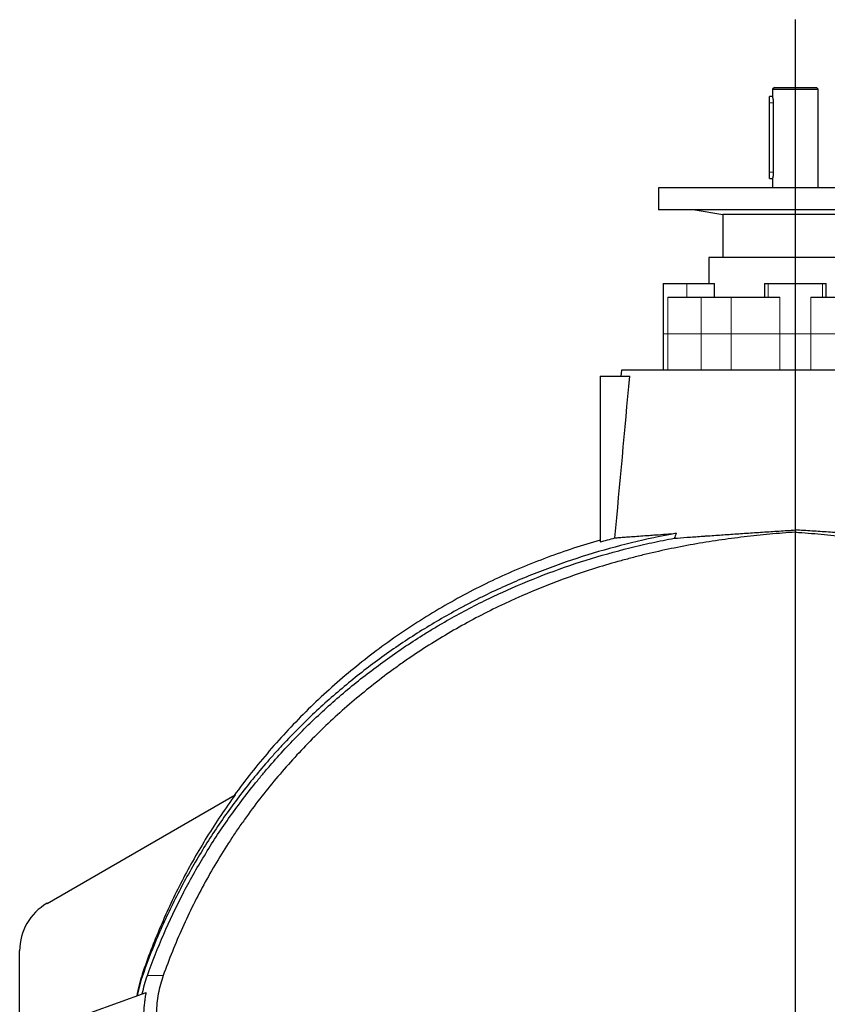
# Model space of a CAD drawing. Header units: millimetres. Extents: x 349 to 3828, y 433 to 5284.
# Tile 7 of 13: x 489 to 1374, y 4204 to 5284. Entities that reach past the tile are written whole.
import ezdxf

# ---------------------------------------------------------------- set-up
doc = ezdxf.new("R2010")
doc.units = ezdxf.units.MM
doc.layers.add('FORMAT', color=7, linetype='Continuous')

# ---------------------------------------------------------------- blocks, each defined once
blk = doc.blocks.new('SW_CENTERMARKSYMBOL_0')
at = {"layer": 'FORMAT', "color": 0}
blk.add_line((0, 5), (0, 2549.9), dxfattribs=at)

msp = doc.modelspace()

# ---------------------------------------------------------------- linework, layer by layer
at = {"color": 7, "linetype": 'Continuous', "lineweight": 25}
for p, q in [((1315.9, 5209.6), (1313.9, 5207.6)), ((1313.9, 5207.6), (1313.9, 5199.5)), ((1313.9, 5207.6), (1363.9, 5207.6)), ((1315.9, 5209.6), (1361.9, 5209.6)), ((1363.9, 5207.6), (1361.9, 5209.6)), ((1363.9, 5099.6), (1363.9, 5207.6)), ((1313.9, 5199.6), (1310.4, 5199.6)), ((1310.4, 5192.6), (1310.4, 5199.6)), ((1310.4, 5116.6), (1310.4, 5192.6)), ((1314.9, 5116.6), (1314.9, 5192.6)), ((1310.4, 5109.6), (1310.4, 5116.6)), ((1314.9, 5116.1), (1314.9, 5116.6)), ((1310.4, 5109.6), (1314.1, 5109.6)), ((1313.9, 5109.1), (1313.9, 5099.6)), ((1188.9, 5099.6), (1188.9, 5075.6)), ((1338.9, 5099.6), (1188.9, 5099.6)), ((1488.9, 5099.6), (1338.9, 5099.6)), ((1338.9, 5075.6), (1188.9, 5075.6)), ((1228.9, 5075.6), (1259.2, 5070.2)), ((1488.9, 5075.6), (1338.9, 5075.6)), ((1259.2, 5070.2), (1259.2, 5023.1)), ((1338.9, 5070.2), (1259.2, 5070.2)), ((1418.7, 5070.2), (1338.9, 5070.2)), ((1243.9, 5023.1), (1243.9, 4994.6)), ((1338.9, 5023.1), (1243.9, 5023.1)), ((1433.9, 5023.1), (1338.9, 5023.1)), ((1193.9, 4994.6), (1193.9, 4939.6)), ((1193.9, 4994.6), (1220, 4994.6)), ((1220, 4994.6), (1250.1, 4994.6)), ((1250.1, 4979.6), (1250.1, 4994.6)), ((1305.2, 4994.6), (1305.2, 4979.6)), ((1305.2, 4994.6), (1309.2, 4994.6)), ((1309.2, 4994.6), (1368.7, 4994.6)), ((1368.7, 4994.6), (1372.6, 4994.6)), ((1372.6, 4979.6), (1372.6, 4994.6)), ((1199.2, 4979.6), (1235.7, 4979.6)), ((1235.7, 4979.6), (1268.5, 4979.6)), ((1268.5, 4979.6), (1322, 4979.6)), ((1355.8, 4979.6), (1409.4, 4979.6)), ((1193.9, 4939.6), (1193.9, 4899.6)), ((1124.9, 4893), (1157.4, 4893)), ((1124.9, 4893), (1124.9, 4711.4)), ((1148.3, 4899.6), (1147.7, 4893)), ((1529.6, 4899.6), (1148.3, 4899.6)), ((518.9, 4315.1), (725.1, 4434.2)), ((488.9, 4073), (488.9, 4263.2)), ((536.7, 4184.4), (627.6, 4217.4))]:
    msp.add_line(p, q, dxfattribs=at)
at = {"color": 8, "linetype": 'Continuous', "lineweight": 18}
for p, q in [((1310.4, 5192.6), (1314.9, 5192.6)), ((1310.4, 5116.6), (1314.9, 5116.6)), ((1220, 4994.6), (1220, 4979.6)), ((1309.2, 4994.6), (1309.2, 4979.6)), ((1368.7, 4994.6), (1368.7, 4979.6)), ((1199.2, 4979.6), (1199.2, 4939.6)), ((1235.7, 4979.6), (1235.7, 4939.6)), ((1268.5, 4979.6), (1268.5, 4939.6)), ((1322, 4979.6), (1322, 4939.6)), ((1355.8, 4979.6), (1355.8, 4939.6)), ((1193.9, 4939.6), (1199.2, 4939.6)), ((1199.2, 4939.6), (1235.7, 4939.6)), ((1199.2, 4939.6), (1199.2, 4899.6)), ((1235.7, 4939.6), (1268.5, 4939.6)), ((1235.7, 4939.6), (1235.7, 4899.6)), ((1268.5, 4939.6), (1322, 4939.6)), ((1268.5, 4939.6), (1268.5, 4899.6)), ((1322, 4939.6), (1322, 4899.6)), ((1322, 4939.6), (1355.8, 4939.6)), ((1355.8, 4939.6), (1355.8, 4899.6)), ((1409.4, 4939.6), (1355.8, 4939.6))]:
    msp.add_line(p, q, dxfattribs=at)
at = {"color": 7, "linetype": 'Continuous', "lineweight": 25}
msp.add_arc((548.9, 4263.2), 60, 120, 180, dxfattribs=at)
msp.add_ellipse((1338.9, 3517.8), major_axis=(0, 1349.3), ratio=0.213649, start_param=0.470036, end_param=0.478778, dxfattribs=at)
for points, knots in [([(1314.9, 5192.6), (1314.9, 5192.9), (1314.9, 5193.7), (1314.8, 5194.8), (1314.7, 5195.9), (1314.6, 5196.9), (1314.4, 5197.7), (1314.2, 5198.4), (1314.1, 5199), (1314, 5199.4), (1313.9, 5199.6), (1313.9, 5199.5), (1313.9, 5199.5)], [0, 0, 0, 0, 0.102964, 0.208991, 0.311934, 0.417726, 0.523232, 0.631689, 0.738938, 0.849451, 0.953974, 1, 1, 1, 1]), ([(1313.9, 5109.1), (1313.9, 5109.1), (1313.9, 5109.1), (1314, 5109.3), (1314.1, 5109.6), (1314.2, 5110.2), (1314.4, 5110.9), (1314.6, 5111.8), (1314.7, 5112.8), (1314.9, 5113.9), (1314.9, 5115), (1314.9, 5115.7), (1314.9, 5116.1)], [0, 0, 0, 0, 0.061703, 0.163428, 0.268047, 0.370933, 0.476615, 0.582918, 0.692253, 0.799205, 0.909464, 1, 1, 1, 1]), ([(1208.4, 4720.8), (1191.9, 4717.7), (1175.6, 4714.3), (1143.2, 4706.4), (1127.2, 4702), (1095.4, 4692.2), (1079.7, 4686.8), (1048.7, 4675), (1033.3, 4668.6), (1010.5, 4658.3), (1002.9, 4654.7), (991.6, 4649.1), (987.9, 4647.2), (980.4, 4643.4), (976.7, 4641.4), (958.2, 4631.5), (943.8, 4623.2), (915.6, 4605.7), (901.8, 4596.5), (875, 4577.3), (862, 4567.2), (836.5, 4546.3), (824.1, 4535.4), (800, 4512.8), (788.3, 4501.1), (775.6, 4487.4), (774.2, 4485.9), (771.4, 4482.8), (770, 4481.2), (765.8, 4476.6), (763, 4473.5), (754.9, 4464.1), (749.5, 4457.7), (733.9, 4438.5), (724, 4425.4), (705.1, 4398.6), (696.1, 4384.9), (679.1, 4357), (671.1, 4342.7), (656, 4313.6), (648.9, 4298.8), (639, 4276.1), (635.8, 4268.5), (629.8, 4253.1), (626.9, 4245.3), (624.1, 4237.6)], [0, 0, 0, 0, 0.0625, 0.0625, 0.125, 0.125, 0.1875, 0.1875, 0.25, 0.25, 0.28125, 0.28125, 0.296875, 0.296875, 0.3125, 0.3125, 0.375, 0.375, 0.4375, 0.4375, 0.5, 0.5, 0.5625, 0.5625, 0.625, 0.625, 0.632812, 0.632812, 0.640625, 0.640625, 0.65625, 0.65625, 0.6875, 0.6875, 0.75, 0.75, 0.8125, 0.8125, 0.875, 0.875, 0.9375, 0.9375, 0.96875, 0.96875, 1, 1, 1, 1]), ([(1338.9, 4722), (1329.5, 4721.4), (1320.1, 4720.7), (1301.4, 4718.9), (1292, 4718), (1273.4, 4715.7), (1264.1, 4714.5), (1245.5, 4711.8), (1236.2, 4710.3), (1208.5, 4705.3), (1190.1, 4701.5), (1167.2, 4695.9), (1162.7, 4694.7), (1153.6, 4692.3), (1149, 4691.1), (1135.4, 4687.3), (1126.4, 4684.6), (1081.8, 4670.4), (1047.2, 4656.7), (997, 4632.5), (980.6, 4623.8), (948.2, 4605.2), (932.4, 4595.2), (912.9, 4582), (909.1, 4579.3), (901.4, 4573.8), (897.6, 4571.1), (886.3, 4562.7), (878.9, 4557), (857.1, 4539.6), (843, 4527.4), (815.9, 4502.1), (802.9, 4488.9), (777.8, 4461.5), (765.8, 4447.3), (748.5, 4425.2), (742.9, 4417.7), (736, 4408.1), (734.7, 4406.2), (732, 4402.4), (730.6, 4400.4), (726.6, 4394.6), (724, 4390.7), (711, 4371.1), (701.3, 4355), (683.3, 4322.2), (674.9, 4305.4), (659.6, 4271.2), (652.5, 4253.8), (646.2, 4235.9)], [0, 0, 0, 0, 0.03125, 0.03125, 0.0625, 0.0625, 0.09375, 0.09375, 0.125, 0.125, 0.1875, 0.1875, 0.203125, 0.203125, 0.21875, 0.21875, 0.25, 0.25, 0.375, 0.375, 0.4375, 0.4375, 0.5, 0.5, 0.515625, 0.515625, 0.53125, 0.53125, 0.5625, 0.5625, 0.625, 0.625, 0.6875, 0.6875, 0.75, 0.75, 0.78125, 0.78125, 0.789063, 0.789063, 0.796875, 0.796875, 0.8125, 0.8125, 0.875, 0.875, 0.9375, 0.9375, 1, 1, 1, 1]), ([(1141.1, 4715.8), (1141.9, 4715.8), (1142.7, 4715.9), (1144.4, 4716), (1145.3, 4716.1), (1148, 4716.3), (1150.1, 4716.5), (1154.4, 4716.8), (1156.8, 4717), (1161.8, 4717.3), (1164.5, 4717.5), (1170.2, 4718), (1173.2, 4718.2), (1177.1, 4718.5), (1177.9, 4718.5), (1179.6, 4718.6), (1180.4, 4718.7), (1182.9, 4718.9), (1184.5, 4719), (1193.1, 4719.6), (1200.5, 4720.2), (1208.4, 4720.8)], [0, 0, 0, 0, 0.0625, 0.0625, 0.125, 0.125, 0.25, 0.25, 0.375, 0.375, 0.5, 0.5, 0.625, 0.625, 0.65625, 0.65625, 0.6875, 0.6875, 0.75, 0.75, 1, 1, 1, 1]), ([(1206.1, 4715.4), (1210.7, 4715.7), (1215.5, 4716), (1225.3, 4716.8), (1230.4, 4717.1), (1236.9, 4717.6), (1238.2, 4717.7), (1240.9, 4717.9), (1242.2, 4718), (1246.2, 4718.2), (1248.9, 4718.4), (1257.1, 4719), (1262.6, 4719.4), (1273.9, 4720.2), (1279.6, 4720.6), (1291.1, 4721.3), (1297, 4721.7), (1305.9, 4722.3), (1308.9, 4722.5), (1314.9, 4722.9), (1317.9, 4723.1), (1326.9, 4723.7), (1332.9, 4724.1), (1338.9, 4724.5)], [0, 0, 0, 0, 0.125, 0.125, 0.25, 0.25, 0.28125, 0.28125, 0.3125, 0.3125, 0.375, 0.375, 0.5, 0.5, 0.625, 0.625, 0.75, 0.75, 0.8125, 0.8125, 0.875, 0.875, 1, 1, 1, 1]), ([(1471.7, 4715.4), (1467.2, 4715.7), (1462.4, 4716), (1452.6, 4716.8), (1447.5, 4717.1), (1441, 4717.6), (1439.7, 4717.7), (1437, 4717.9), (1435.7, 4718), (1431.7, 4718.2), (1429, 4718.4), (1420.8, 4719), (1415.2, 4719.4), (1404, 4720.2), (1398.3, 4720.6), (1386.8, 4721.3), (1380.9, 4721.7), (1372, 4722.3), (1369, 4722.5), (1363, 4722.9), (1360, 4723.1), (1351, 4723.7), (1345, 4724.1), (1338.9, 4724.5)], [0, 0, 0, 0, 0.125, 0.125, 0.25, 0.25, 0.28125, 0.28125, 0.3125, 0.3125, 0.375, 0.375, 0.5, 0.5, 0.625, 0.625, 0.75, 0.75, 0.8125, 0.8125, 0.875, 0.875, 1, 1, 1, 1]), ([(1338.9, 4722), (1348.4, 4721.4), (1357.7, 4720.7), (1376.5, 4718.9), (1385.8, 4718), (1404.5, 4715.7), (1413.8, 4714.5), (1432.4, 4711.8), (1441.7, 4710.3), (1469.4, 4705.3), (1487.8, 4701.5), (1510.6, 4695.9), (1515.2, 4694.7), (1524.3, 4692.3), (1528.9, 4691.1), (1542.5, 4687.3), (1551.5, 4684.6), (1596.1, 4670.4), (1630.7, 4656.7), (1680.9, 4632.5), (1697.3, 4623.8), (1729.6, 4605.2), (1745.5, 4595.2), (1765, 4582), (1768.8, 4579.3), (1776.5, 4573.8), (1780.3, 4571.1), (1791.6, 4562.7), (1799, 4557), (1820.8, 4539.6), (1834.9, 4527.4), (1861.9, 4502.1), (1875, 4488.9), (1900.1, 4461.5), (1912.1, 4447.3), (1929.4, 4425.2), (1935, 4417.7), (1941.8, 4408.1), (1943.2, 4406.2), (1945.9, 4402.4), (1947.3, 4400.4), (1951.3, 4394.6), (1953.9, 4390.7), (1966.9, 4371.1), (1976.5, 4355), (1994.6, 4322.2), (2002.9, 4305.4), (2018.3, 4271.2), (2025.3, 4253.8), (2031.7, 4235.9)], [0, 0, 0, 0, 0.03125, 0.03125, 0.0625, 0.0625, 0.09375, 0.09375, 0.125, 0.125, 0.1875, 0.1875, 0.203125, 0.203125, 0.21875, 0.21875, 0.25, 0.25, 0.375, 0.375, 0.4375, 0.4375, 0.5, 0.5, 0.515625, 0.515625, 0.53125, 0.53125, 0.5625, 0.5625, 0.625, 0.625, 0.6875, 0.6875, 0.75, 0.75, 0.78125, 0.78125, 0.789063, 0.789063, 0.796875, 0.796875, 0.8125, 0.8125, 0.875, 0.875, 0.9375, 0.9375, 1, 1, 1, 1]), ([(628.8, 4235.9), (634.3, 4251.3), (640.3, 4266.5), (653.2, 4296.2), (660.1, 4310.8), (675, 4339.5), (682.9, 4353.5), (699.6, 4381.2), (708.5, 4394.8), (727.2, 4421.4), (737, 4434.4), (748.7, 4448.8), (750, 4450.4), (752.6, 4453.6), (756.5, 4458.3), (760.5, 4463), (768.6, 4472.3), (774, 4478.4), (790.7, 4496.4), (802.1, 4508), (825.8, 4530.3), (838, 4541.1), (863.2, 4561.9), (876.1, 4571.9), (902.7, 4591.1), (916.4, 4600.3), (933.9, 4611.3), (937.4, 4613.5), (944.5, 4617.8), (948.1, 4619.9), (958.8, 4626.1), (966, 4630.1), (987.8, 4641.9), (1002.5, 4649.2), (1047.3, 4669.7), (1078, 4681.5), (1125.2, 4696.3), (1141.2, 4700.8), (1161.4, 4705.8), (1165.4, 4706.8), (1173.5, 4708.7), (1177.6, 4709.6), (1189.8, 4712.2), (1198, 4713.8), (1206.1, 4715.4)], [0, 0, 0, 0, 0.0625, 0.0625, 0.125, 0.125, 0.1875, 0.1875, 0.25, 0.25, 0.3125, 0.3125, 0.320313, 0.320313, 0.328125, 0.34375, 0.34375, 0.375, 0.375, 0.4375, 0.4375, 0.5, 0.5, 0.5625, 0.5625, 0.625, 0.625, 0.640625, 0.640625, 0.65625, 0.65625, 0.6875, 0.6875, 0.75, 0.75, 0.875, 0.875, 0.9375, 0.9375, 0.953125, 0.953125, 0.96875, 0.96875, 1, 1, 1, 1]), ([(1124.9, 4713.1), (1105.5, 4707.7), (1086.2, 4701.4), (1047.8, 4687.1), (1028.8, 4679.2), (991.3, 4661.6), (972.8, 4651.9), (936.7, 4631.1), (919, 4619.9), (884.6, 4596), (867.9, 4583.3), (835.6, 4556.5), (820, 4542.5), (790.2, 4513.2), (776, 4497.9), (748.9, 4466.4), (736.1, 4450.2), (724, 4433.5)], [0, 0, 0, 0, 0.125, 0.125, 0.25, 0.25, 0.375, 0.375, 0.5, 0.5, 0.625, 0.625, 0.75, 0.75, 0.875, 0.875, 1, 1, 1, 1]), ([(725.1, 4434.2), (714.2, 4419.1), (703.9, 4403.7), (684.4, 4372.2), (675.3, 4356.1), (658.3, 4323.4), (650.5, 4306.7), (635.9, 4272.6), (629.2, 4255.2), (623.2, 4237.6)], [0, 0, 0, 0, 0.25, 0.25, 0.5, 0.5, 0.75, 0.75, 1, 1, 1, 1]), ([(623.2, 4237.6), (622.6, 4235.6), (621.9, 4233.7), (620.8, 4229.7), (620.2, 4227.7), (618.7, 4221.7), (617.9, 4217.7), (617.3, 4213.7)], [0, 0, 0, 0, 0.25, 0.25, 0.5, 0.5, 1, 1, 1, 1]), ([(624.1, 4237.6), (622.7, 4233.7), (621.5, 4229.8), (620, 4223.9), (619.5, 4221.9), (618.6, 4217.9), (618.2, 4215.9), (617.9, 4213.9)], [0, 0, 0, 0, 0.5, 0.5, 0.75, 0.75, 1, 1, 1, 1]), ([(623.3, 4215.9), (624, 4219.3), (624.8, 4222.7), (626.6, 4229.4), (627.7, 4232.7), (628.8, 4235.9)], [0, 0, 0, 0, 0.5, 0.5, 1, 1, 1, 1]), ([(646.2, 4235.9), (645.1, 4232.7), (644, 4229.4), (642.2, 4222.7), (641.4, 4219.3), (639.5, 4209), (638.8, 4202.2), (638.6, 4195.2)], [0, 0, 0, 0, 0.25, 0.25, 0.5, 0.5, 1, 1, 1, 1]), ([(625.1, 4195.2), (625.2, 4199), (625.5, 4202.7), (626.1, 4208.2), (626.4, 4210.1), (626.9, 4213.8), (627.3, 4215.6), (627.6, 4217.4)], [0, 0, 0, 0, 0.5, 0.5, 0.75, 0.75, 1, 1, 1, 1])]:
    msp.add_open_spline(points, degree=3, knots=knots, dxfattribs=at)
for points in [[(1141.1, 4715.8), (1146.5, 4774.8), (1152, 4833.9), (1157.4, 4893)], [(1338.9, 4724.5), (1338.9, 4723.7), (1338.9, 4722.9), (1338.9, 4722)], [(1124.9, 4711.4), (1130.3, 4712.9), (1135.7, 4714.4), (1141.1, 4715.8)]]:
    msp.add_open_spline(points, degree=3, dxfattribs=at)
at = {"color": 8, "linetype": 'Continuous', "lineweight": 18}
msp.add_open_spline([(623.2, 4237.6), (623.4, 4237.6), (623.7, 4237.6), (624.1, 4237.6)], degree=3, dxfattribs=at)
msp.add_open_spline([(628.8, 4235.9), (630.1, 4235.9), (632.1, 4235.9), (636.4, 4235.9), (638.1, 4235.9), (641.8, 4235.9), (643.9, 4235.9), (646.2, 4235.9)], degree=3, knots=[0, 0, 0, 0, 0.5, 0.5, 0.75, 0.75, 1, 1, 1, 1], dxfattribs=at)

# ---------------------------------------------------------------- block references
at = {"layer": 'FORMAT'}
msp.add_blockref('SW_CENTERMARKSYMBOL_0', (1338.9, 2734), dxfattribs=at)

doc.saveas('drawing.dxf')
